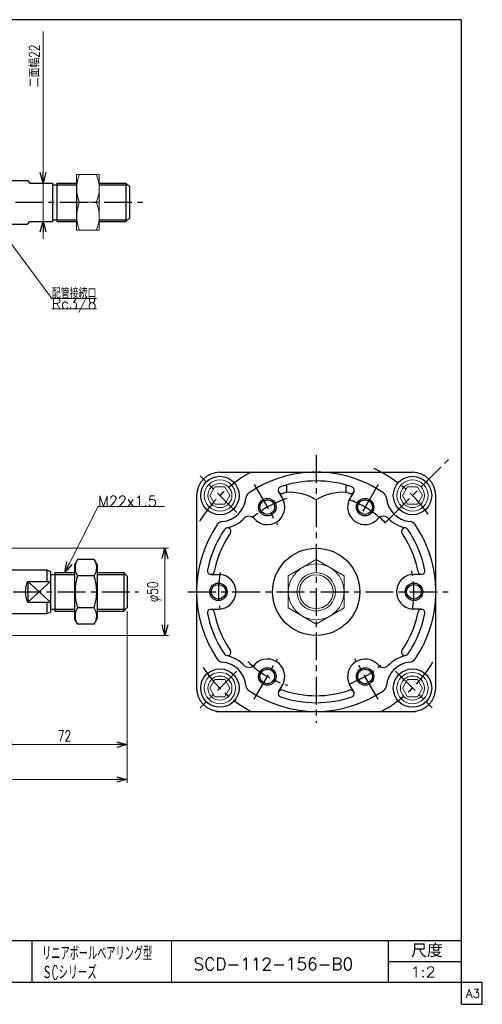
# Model space of a CAD drawing. Header units: millimetres. Extents: x -380 to 408, y -281 to 283.
# Tile 2 of 2: x 143 to 408, y -281 to 283. Entities that reach past the tile are written whole.
import ezdxf
from ezdxf.enums import TextEntityAlignment as Align

# ---------------------------------------------------------------- set-up
doc = ezdxf.new("R2010")
doc.units = ezdxf.units.MM
doc.header["$LTSCALE"] = 0.5
doc.header["$PDSIZE"] = 1
doc.linetypes.add('CENTER', pattern=[50.8, 31.75, -6.35, 6.35, -6.35])
doc.layers.add('ZUWAKU', color=7, linetype='Continuous')
doc.styles.add('FdaStyle0', font='txt.shx', dxfattribs={"width": 0.75, "bigfont": 'bigfont'})
doc.dimstyles.new('DaDimRotatedStyle', dxfattribs={"dimtxt": 6, "dimasz": 6.000004, "dimexe": 2, "dimexo": 2, "dimgap": 2, "dimtad": 3, "dimdsep": 46, "dimtxsty": 'FdaStyle0', "dimblk1": 'OPEN30', "dimblk2": 'OPEN30', "dimsah": 1, "dimcen": 0.09, "dimclrd": 4, "dimclre": 4, "dimclrt": 4, "dimadec": 0, "dimazin": 2, "dimtfac": 1, "dimtdec": 4, "dimtmove": 0, "dimatfit": 0, "dimfxl": 1, "dimarcsym": 0})

# ---------------------------------------------------------------- blocks, each defined once
blk = doc.blocks.new('DC_GROUP_Φ112_7')
at = {"color": 4, "linetype": 'Continuous', "lineweight": 25}
for p, q in [((176.15, -26.24), (174.43, -29.22)), ((185.71, -26.24), (176.15, -26.24)), ((185.71, -26.24), (187.43, -29.22)), ((174.43, -29.22), (174.43, -60.22)), ((187.43, -29.22), (187.43, -60.22)), ((185.71, -35.48), (176.15, -35.48)), ((185.71, -53.95), (176.15, -53.95)), ((176.15, -63.19), (174.43, -60.22)), ((185.71, -63.19), (187.43, -60.22)), ((185.71, -63.19), (176.15, -63.19))]:
    blk.add_line(p, q, dxfattribs=at)
for centre, radius, start, end in [((182.9, -30.86), 8.18, 145.6111, 214.3889), ((178.96, -30.86), 8.18, 325.6111, 34.3889), ((205.29, -44.72), 30.57, 162.4111, 197.5889), ((156.57, -44.72), 30.57, 342.4111, 17.5889), ((182.9, -58.57), 8.18, 145.6111, 214.3889), ((178.96, -58.57), 8.18, 325.6111, 34.3889)]:
    blk.add_arc(centre, radius, start, end, dxfattribs=at)
blk = doc.blocks.new('_OPEN30')
at = {"color": 0, "linetype": 'ByBlock', "lineweight": -2}
for p, q in [((-1, 0.267949), (0, 0)), ((0, 0), (-1, -0.267949)), ((0, 0), (-1, 0))]:
    blk.add_line(p, q, dxfattribs=at)
blk = doc.blocks.new('*D10')
at = {"color": 4, "linetype": 'Continuous', "lineweight": 13}
for p, q in [((137.14, -19.72), (228.23, -19.72)), ((226.23, -69.72), (226.23, -19.72)), ((137.14, -69.72), (228.23, -69.72))]:
    blk.add_line(p, q, dxfattribs=at)
at = {"color": 4, "xscale": 6.000005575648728, "yscale": 5.999978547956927}
for p, rotation in [((226.23, -19.72), 90), ((226.23, -69.72), 270)]:
    blk.add_blockref('_OPEN30', p, dxfattribs=dict(at, rotation=rotation))
at = {"color": 4, "insert": (224.23, -44.72), "char_height": 6, "width": 25.5, "attachment_point": 8, "rotation": 90, "style": 'FdaStyle0'}
blk.add_mtext('\\T1.00;φ50', dxfattribs=at)
blk = doc.blocks.new('DC_GROUP_Φ112_10')
at = {"color": 4, "linetype": 'Continuous', "lineweight": 13}
for p, q in [((168.79, -33.72), (187.96, 4.2)), ((187.96, 4.2), (225.99, 4.2))]:
    blk.add_line(p, q, dxfattribs=at)
at = {"color": 4, "xscale": 6.000005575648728, "yscale": 5.999978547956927, "rotation": 243.1693027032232}
blk.add_blockref('_OPEN30', (168.79, -33.72), dxfattribs=at)
at = {"color": 4, "style": 'FdaStyle0', "width": 0.8}
blk.add_text('M22x1.5', height=6, dxfattribs=at).set_placement((187.96, 4.2), (221.56, 4.2), align=Align.FIT)
blk = doc.blocks.new('DC_GROUP_Φ112_11')
at = {"color": 4, "linetype": 'Continuous', "lineweight": 13}
for p, q in [((312.85, -26.24), (296.85, -35.48)), ((328.85, -35.48), (312.85, -26.24)), ((296.85, -35.48), (296.85, -53.95)), ((328.85, -53.95), (328.85, -35.48)), ((296.85, -53.95), (312.85, -63.19)), ((312.85, -63.19), (328.85, -53.95))]:
    blk.add_line(p, q, dxfattribs=at)
for radius in [16, 11, 9.65]:
    blk.add_circle((312.85, -44.72), radius, dxfattribs=at)
blk = doc.blocks.new('DC_GROUP_Φ112_12')
at = {"color": 4, "linetype": 'Continuous', "lineweight": 13}
for p, q in [((254.81, 15.44), (251.92, 10.44)), ((260.59, 15.44), (254.81, 15.44)), ((263.47, 10.44), (260.59, 15.44)), ((251.92, 10.44), (254.81, 5.44)), ((260.59, 5.44), (263.47, 10.44)), ((254.81, 5.44), (260.59, 5.44))]:
    blk.add_line(p, q, dxfattribs=at)
for radius in [9, 6.92]:
    blk.add_circle((257.7, 10.44), radius, dxfattribs=at)
blk = doc.blocks.new('DC_GROUP_Φ112_13')
at = {"color": 4, "linetype": 'Continuous', "lineweight": 13}
for p, q in [((365.12, 15.44), (362.23, 10.44)), ((370.89, 15.44), (365.12, 15.44)), ((373.78, 10.44), (370.89, 15.44)), ((362.23, 10.44), (365.12, 5.44)), ((370.89, 5.44), (373.78, 10.44)), ((365.12, 5.44), (370.89, 5.44))]:
    blk.add_line(p, q, dxfattribs=at)
for radius in [9, 6.92]:
    blk.add_circle((368.01, 10.44), radius, dxfattribs=at)
blk = doc.blocks.new('DC_GROUP_Φ112_14')
at = {"color": 4, "linetype": 'Continuous', "lineweight": 13}
for p, q in [((365.12, -94.87), (362.23, -99.87)), ((370.89, -94.87), (365.12, -94.87)), ((373.78, -99.87), (370.89, -94.87)), ((362.23, -99.87), (365.12, -104.87)), ((370.89, -104.87), (373.78, -99.87)), ((365.12, -104.87), (370.89, -104.87))]:
    blk.add_line(p, q, dxfattribs=at)
for radius in [9, 6.92]:
    blk.add_circle((368.01, -99.87), radius, dxfattribs=at)
blk = doc.blocks.new('DC_GROUP_Φ112_15')
at = {"color": 4, "linetype": 'Continuous', "lineweight": 13}
for p, q in [((254.81, -94.87), (251.92, -99.87)), ((260.59, -94.87), (254.81, -94.87)), ((263.47, -99.87), (260.59, -94.87)), ((251.92, -99.87), (254.81, -104.87)), ((260.59, -104.87), (263.47, -99.87)), ((254.81, -104.87), (260.59, -104.87))]:
    blk.add_line(p, q, dxfattribs=at)
for radius in [9, 6.92]:
    blk.add_circle((257.7, -99.87), radius, dxfattribs=at)
blk = doc.blocks.new('*D18')
at = {"color": 4, "linetype": 'Continuous', "lineweight": 13}
for p, q in [((204.64, -55.72), (204.64, -134.22)), ((132.64, -113.72), (132.64, -134.22)), ((132.64, -132.22), (204.64, -132.22))]:
    blk.add_line(p, q, dxfattribs=at)
at = {"color": 4, "xscale": 6.000005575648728, "yscale": 5.999978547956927}
for p, rotation in [((132.64, -132.22), 180), ((204.64, -132.22), 360)]:
    blk.add_blockref('_OPEN30', p, dxfattribs=dict(at, rotation=rotation))
at = {"color": 4, "insert": (168.64, -130.22), "char_height": 6, "width": 19.5, "attachment_point": 8, "style": 'FdaStyle0'}
blk.add_mtext('\\T1.00;72', dxfattribs=at)
blk = doc.blocks.new('*D19')
at = {"color": 4, "linetype": 'Continuous', "lineweight": 13}
for p, q in [((204.64, -55.72), (204.64, -154.22)), ((-180.36, -113.72), (-180.36, -154.22)), ((-180.36, -152.22), (204.64, -152.22))]:
    blk.add_line(p, q, dxfattribs=at)
at = {"color": 4, "xscale": 6.000005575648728, "yscale": 5.999978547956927}
for p, rotation in [((-180.36, -152.22), 180), ((204.64, -152.22), 360)]:
    blk.add_blockref('_OPEN30', p, dxfattribs=dict(at, rotation=rotation))
at = {"color": 4, "insert": (12.14, -150.22), "char_height": 6, "width": 25.5, "attachment_point": 8, "style": 'FdaStyle0'}
blk.add_mtext('\\T1.00;385', dxfattribs=at)
blk = doc.blocks.new('DC_GROUP_Φ112_20')
at = {"color": 4, "linetype": 'Continuous', "lineweight": 13}
for p, q in [((188.63, 194.4), (175.63, 194.4)), ((175.63, 194.4), (175.63, 162.4)), ((188.63, 162.4), (188.63, 194.4)), ((177.36, 178.4), (186.9, 178.4)), ((175.63, 162.4), (188.63, 162.4))]:
    blk.add_line(p, q, dxfattribs=at)
for centre, start, end in [((195.04, 186.4), 155.6538, 204.3462), ((169.22, 186.4), 335.6538, 24.3462), ((195.04, 170.4), 155.6538, 204.3462), ((169.22, 170.4), 335.6538, 24.3462)]:
    blk.add_arc(centre, 19.41, start, end, dxfattribs=at)
blk = doc.blocks.new('DA_IMAGEDIMGROUP_1')
at = {"color": 4, "linetype": 'Continuous', "lineweight": 13}
for p, q in [((156.41, 276.26), (156.41, 189.4)), ((156.41, 167.4), (156.41, 189.4)), ((156.41, 157.4), (156.41, 167.4))]:
    blk.add_line(p, q, dxfattribs=at)
at = {"color": 4, "xscale": 6.000005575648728, "yscale": 5.999978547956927}
for p, rotation in [((156.41, 189.4), 270), ((156.41, 167.4), 90)]:
    blk.add_blockref('_OPEN30', p, dxfattribs=dict(at, rotation=rotation))
at = {"color": 4, "insert": (154.41, 244.26), "char_height": 6, "width": 37.5, "attachment_point": 7, "rotation": 90, "style": 'FdaStyle0'}
blk.add_mtext('\\T1.00;二面幅22', dxfattribs=at)
blk = doc.blocks.new('DC_GROUP_Φ112_21')
at = {"color": 4, "linetype": 'Continuous', "lineweight": 13}
for p, q in [((123.24, 174.65), (161.43, 123.3)), ((161.43, 123.3), (187.03, 123.3)), ((161.43, 117.3), (187.03, 117.3))]:
    blk.add_line(p, q, dxfattribs=at)
at = {"color": 4, "xscale": 6.000005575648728, "yscale": 5.999978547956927, "rotation": 126.6402159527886}
blk.add_blockref('_OPEN30', (123.24, 174.65), dxfattribs=at)
at = {"color": 4, "style": 'FdaStyle0'}
for s, width, p, p2 in [('配管接続口', 0.680851, (161.43, 123.3), (187.03, 123.3)), ('Rc3/8', 0.810127, (161.43, 117.3), (187.03, 117.3))]:
    blk.add_text(s, height=6, dxfattribs=dict(at, width=width)).set_placement(p, p2, align=Align.FIT)

msp = doc.modelspace()

# ---------------------------------------------------------------- linework, layer by layer
at = {"color": 4, "linetype": 'Continuous', "lineweight": 25}
for p, q in [((136.841, 190.903), (147.409, 190.903)), ((147.409, 190.903), (148.841, 189.403)), ((148.841, 189.403), (161.841, 189.403)), ((161.841, 189.403), (161.841, 167.403)), ((161.841, 188.403), (164.341, 188.403)), ((164.341, 189.403), (175.632, 189.403)), ((164.341, 189.403), (164.341, 167.403)), ((164.341, 188.403), (175.632, 188.403)), ((175.632, 189.403), (175.632, 167.403)), ((188.632, 189.403), (203.841, 189.403)), ((188.632, 188.403), (204.841, 188.403)), ((203.841, 189.403), (205.841, 187.403)), ((203.841, 189.403), (203.841, 167.403)), ((205.841, 187.403), (205.841, 169.403)), ((203.841, 167.403), (205.841, 169.403)), ((136.841, 165.903), (147.409, 165.903)), ((147.409, 165.903), (148.841, 167.403)), ((148.841, 167.403), (161.841, 167.403)), ((161.841, 168.403), (164.341, 168.403)), ((164.341, 168.403), (175.632, 168.403)), ((164.341, 167.403), (175.632, 167.403)), ((188.632, 168.403), (204.841, 168.403)), ((188.632, 167.403), (203.841, 167.403)), ((257.653, 23.783), (368.053, 23.783)), ((291.354, 12.52), (293.959, 8.007)), ((295.853, 16.465), (295.853, 12.243)), ((329.853, 16.465), (329.853, 12.243)), ((334.351, 12.52), (332.192, 8.781)), ((244.353, 10.483), (244.353, -99.871)), ((381.353, -99.917), (381.353, 10.483)), ((340.853, 3.781), (339.491, 1.422)), ((352.449, -5.121), (354.993, -2.576)), ((135.641, -32.217), (158.641, -32.217)), ((158.641, -32.217), (158.641, -38.787)), ((158.641, -32.217), (160.641, -33.149)), ((160.641, -33.149), (160.641, -56.284)), ((163.141, -33.717), (174.432, -33.717)), ((163.141, -33.717), (163.141, -55.717)), ((187.432, -33.717), (202.641, -33.717)), ((202.641, -33.717), (204.641, -35.717)), ((202.641, -33.717), (202.641, -55.717)), ((147.641, -38.787), (160.641, -38.787)), ((147.641, -38.787), (147.641, -50.647)), ((147.641, -38.787), (160.641, -50.647)), ((160.641, -38.787), (147.641, -50.647)), ((160.641, -34.717), (163.141, -34.717)), ((163.141, -34.717), (174.432, -34.717)), ((187.432, -34.717), (203.641, -34.717)), ((204.641, -35.717), (204.641, -53.717)), ((252.535, -34.717), (257.745, -34.717)), ((373.171, -34.717), (368.853, -34.717)), ((147.641, -50.647), (160.641, -50.647)), ((158.641, -50.647), (158.641, -57.217)), ((158.641, -57.217), (160.641, -56.284)), ((160.641, -54.717), (163.141, -54.717)), ((163.141, -54.717), (174.432, -54.717)), ((163.141, -55.717), (174.432, -55.717)), ((187.432, -54.717), (203.641, -54.717)), ((187.432, -55.717), (202.641, -55.717)), ((202.641, -55.717), (204.641, -53.717)), ((252.535, -54.717), (256.853, -54.717)), ((373.171, -54.717), (367.96, -54.717)), ((135.641, -57.217), (158.641, -57.217)), ((291.354, -101.954), (293.513, -98.214)), ((334.351, -101.954), (331.746, -97.441)), ((255.768, -113.217), (369.667, -113.217))]:
    msp.add_line(p, q, dxfattribs=at)
at = {"color": 4, "linetype": 'CENTER', "lineweight": 25}
for p, q in [((-189.642, 178.403), (216.813, 178.403)), ((312.853, 33.644), (312.853, -119.759)), ((354.993, -2.576), (390.011, 32.442)), ((267.479, 0.657), (246.334, 21.802)), ((267.479, 0.657), (246.334, 21.802)), ((277.367, 16.747), (290.74, -6.416)), ((348.339, 16.747), (340.853, 3.781)), ((-190.842, -44.717), (211.105, -44.717)), ((239.4, -44.717), (388.484, -44.717)), ((277.367, -106.18), (290.74, -83.018)), ((348.339, -106.18), (334.966, -83.018)), ((267.479, -90.09), (246.334, -111.235)), ((358.226, -90.09), (379.371, -111.235))]:
    msp.add_line(p, q, dxfattribs=at)
at = {"color": 4, "linetype": 'Continuous', "lineweight": 25}
for centre, radius in [((257.698, 10.438), 11), ((257.698, 10.438), 11), ((368.007, 10.438), 11), ((284.853, 3.781), 5), ((284.853, 3.781), 4.2), ((340.853, 3.781), 5), ((340.853, 3.781), 4.2), ((312.853, -44.717), 25), ((256.853, -44.717), 5), ((256.853, -44.717), 4.2), ((368.853, -44.717), 5), ((368.853, -44.717), 4.2), ((257.698, -99.871), 11), ((284.853, -93.214), 5), ((284.853, -93.214), 4.2), ((340.853, -93.214), 5), ((340.853, -93.214), 4.2), ((368.007, -99.871), 11)]:
    msp.add_circle(centre, radius, dxfattribs=at)
at = {"color": 4, "linetype": 'CENTER', "lineweight": 25}
for radius, start, end in [(78, 118.5734, 151.4266), (78, 34.6951, 66.98594), (56, 107.37533, 131.45259), (56, 60.38403, 70.24503), (56, 50.056, 56.24037), (56, 168.66866, 190.24503), (56, 349.71476, 14.28171), (78, 298.5734, 331.4266), (78, 213.80984, 241.4266), (56, 225.54553, 253.05706), (56, 289.71476, 311.50587)]:
    msp.add_arc((312.853, -44.717), radius, start, end, dxfattribs=at)
at = {"color": 4, "linetype": 'Continuous', "lineweight": 25}
for centre, radius, start, end in [((257.653, 10.483), 13.3, 90, 180), ((257.653, 10.483), 13.3, 90, 180), ((312.853, -44.717), 68.5, 90, 124.18408), ((312.853, -44.717), 68.5, 55.81592, 90), ((368.053, 10.483), 13.3, 0, 90), ((312.853, -44.717), 63.5, 90, 108.74815), ((312.853, -44.717), 63.5, 71.25185, 90), ((276.613, 8.64), 4, 124.18408, 174.57122), ((276.613, 8.64), 4, 124.18408, 174.57122), ((276.613, 8.64), 4, 124.18408, 174.57122), ((276.613, 8.64), 4, 124.18408, 174.57122), ((293.086, 13.52), 2, 108.74815, 288.74815), ((312.853, -44.717), 59.5, 106.61815, 108.74815), ((297.338, -17.72), 30, 59.03239, 92.83788), ((328.367, -17.72), 30, 87.16212, 120.96761), ((312.853, -44.717), 59.5, 71.25185, 73.39845), ((332.619, 13.52), 2, 251.25185, 71.25185), ((349.092, 8.64), 4, 5.42878, 55.81592), ((257.698, 10.438), 15, 275.42878, 354.57122), ((257.698, 10.438), 15, 275.42878, 354.57122), ((257.698, 10.438), 15, 275.42878, 354.57122), ((257.698, 10.438), 15, 275.42878, 354.57122), ((284.853, 3.781), 10, 221.25626, 24.87748), ((340.853, 3.781), 10, 150, 318.74374), ((368.007, 10.438), 15, 185.42878, 264.57122), ((312.853, -44.717), 56, 56.80118, 60), ((259.496, -8.477), 4, 95.42878, 145.81592), ((259.496, -8.477), 4, 95.42878, 145.81592), ((259.496, -8.477), 4, 95.42878, 145.81592), ((259.496, -8.477), 4, 95.42878, 145.81592), ((257.698, 10.438), 19, 281.84827, 317.06484), ((257.698, 10.438), 19, 314.39294, 315.60706), ((274.328, -5.451), 4, 41.25626, 136.30482), ((351.377, -5.451), 4, 43.69518, 138.74374), ((312.853, -44.717), 56, 45, 48.86129), ((368.007, 10.438), 19, 223.69518, 258.15173), ((366.209, -8.477), 4, 34.18408, 84.57122), ((312.853, -44.717), 68.5, 145.81592, 214.18408), ((312.853, -44.717), 63.5, 145.76213, 150), ((262.01, -10.115), 2, 325.76213, 145.76213), ((312.853, -44.717), 59.5, 145.76213, 150), ((363.695, -10.115), 2, 34.23787, 214.23787), ((312.853, -44.717), 59.5, 30, 34.23787), ((312.853, -44.717), 63.5, 30, 34.23787), ((312.853, -44.717), 68.5, 0, 34.18408), ((312.853, -44.717), 63.5, 150, 168.74815), ((312.853, -44.717), 59.5, 150, 168.74815), ((312.853, -44.717), 59.5, 11.25185, 30), ((312.853, -44.717), 63.5, 11.25185, 30), ((252.535, -32.717), 2, 168.74815, 348.74815), ((373.171, -32.717), 2, 191.25185, 11.25185), ((159.209, -44.717), 13, 152.8608, 207.1392), ((256.853, -44.717), 10, 270, 84.87748), ((368.853, -44.717), 10, 90, 264.87748), ((312.853, -44.717), 68.5, 325.81592, 0), ((252.535, -56.717), 2, 11.25185, 191.25185), ((312.853, -44.717), 59.5, 191.25185, 210), ((312.853, -44.717), 59.5, 330, 348.74815), ((373.171, -56.717), 2, 348.74815, 168.74815), ((312.853, -44.717), 63.5, 191.25185, 210), ((312.853, -44.717), 63.5, 330, 348.74815), ((312.853, -44.717), 63.5, 210, 214.18408), ((262.01, -79.318), 2, 214.23787, 34.23787), ((312.853, -44.717), 59.5, 210, 214.23787), ((363.695, -79.318), 2, 145.76213, 325.76213), ((312.853, -44.717), 59.5, 325.76213, 330), ((312.853, -44.717), 63.5, 325.76213, 330), ((259.496, -80.956), 4, 214.18408, 264.57122), ((259.496, -80.956), 4, 214.18408, 264.57122), ((259.496, -80.956), 4, 214.18408, 264.57122), ((259.496, -80.956), 4, 214.18408, 264.57122), ((259.496, -80.956), 4, 214.18408, 264.57122), ((257.698, -99.871), 19, 42.93516, 78.15173), ((284.853, -93.214), 10, 330, 144.87748), ((340.853, -93.214), 10, 41.25626, 204.87748), ((368.007, -99.871), 19, 101.84827, 137.06484), ((366.209, -80.956), 4, 275.42878, 325.81592), ((366.209, -80.956), 4, 275.42878, 325.81592), ((366.209, -80.956), 4, 275.42878, 325.81592), ((366.209, -80.956), 4, 275.42878, 325.81592), ((366.209, -80.956), 4, 275.42878, 325.81592), ((366.209, -80.956), 4, 275.42878, 325.81592), ((257.698, -99.871), 15, 5.42878, 84.57122), ((257.698, -99.871), 15, 5.42878, 84.57122), ((257.698, -99.871), 15, 5.42878, 84.57122), ((257.698, -99.871), 15, 5.42878, 84.57122), ((257.698, -99.871), 15, 5.42878, 84.57122), ((257.698, -99.871), 19, 44.39294, 45.60706), ((274.328, -83.982), 4, 223.69518, 318.74374), ((351.377, -83.982), 4, 221.25626, 316.30482), ((368.007, -99.871), 15, 95.42878, 174.57122), ((368.007, -99.871), 15, 95.42878, 174.57122), ((368.007, -99.871), 15, 95.42878, 174.57122), ((368.007, -99.871), 15, 95.42878, 174.57122), ((368.007, -99.871), 15, 95.42878, 174.57122), ((368.007, -99.871), 15, 95.42878, 174.57122), ((368.007, -99.871), 19, 134.39294, 135.60706), ((257.653, -99.917), 13.3, 180, 270), ((276.613, -98.073), 4, 185.42878, 235.81592), ((276.613, -98.073), 4, 185.42878, 235.81592), ((276.613, -98.073), 4, 185.42878, 235.81592), ((276.613, -98.073), 4, 185.42878, 235.81592), ((276.613, -98.073), 4, 185.42878, 235.81592), ((312.853, -44.717), 68.5, 235.81592, 304.18408), ((293.086, -102.954), 2, 71.25185, 251.25185), ((312.853, -44.717), 59.5, 251.25185, 270), ((312.853, -44.717), 59.5, 270, 288.74815), ((332.619, -102.954), 2, 288.74815, 108.74815), ((349.092, -98.073), 4, 304.18408, 354.57122), ((349.092, -98.073), 4, 304.18408, 354.57122), ((349.092, -98.073), 4, 304.18408, 354.57122), ((349.092, -98.073), 4, 304.18408, 354.57122), ((349.092, -98.073), 4, 304.18408, 354.57122), ((349.092, -98.073), 4, 304.18408, 354.57122), ((368.053, -99.917), 13.3, 270, 0), ((312.853, -44.717), 63.5, 251.25185, 270), ((312.853, -44.717), 63.5, 270, 288.74815)]:
    msp.add_arc(centre, radius, start, end, dxfattribs=at)
at = {"color": 4, "linetype": 'Continuous'}
msp.add_point((256.853, -39.717), dxfattribs=at)
at = {"layer": 'ZUWAKU', "color": 5, "linetype": 'Continuous', "lineweight": 25}
for p, q in [((396, 283), (-380, 283)), ((396, -281), (396, 283)), ((408, -268.5), (-380, -268.5)), ((408, -281), (408, -268.5)), ((396, -281), (408, -281))]:
    msp.add_line(p, q, dxfattribs=at)
at = {"layer": 'ZUWAKU', "color": 4, "linetype": 'Continuous', "lineweight": 25}
for p, q in [((14, -244.5), (396, -244.5)), ((150, -244.5), (150, -268.5)), ((354.27, -268.5), (354.27, -244.5)), ((354.27, -256.5), (396, -256.5))]:
    msp.add_line(p, q, dxfattribs=at)
at = {"layer": 'ZUWAKU', "color": 4, "linetype": 'Continuous', "lineweight": 13}
msp.add_line((230, -244.5), (230, -268.5), dxfattribs=at)

# ---------------------------------------------------------------- block references
at = {"linetype": 'Continuous'}
for name in ['DA_IMAGEDIMGROUP_1', 'DC_GROUP_Φ112_20', 'DC_GROUP_Φ112_21', 'DC_GROUP_Φ112_12', 'DC_GROUP_Φ112_13', 'DC_GROUP_Φ112_10', 'DC_GROUP_Φ112_7', 'DC_GROUP_Φ112_11', 'DC_GROUP_Φ112_15', 'DC_GROUP_Φ112_14']:
    msp.add_blockref(name, (0, 0), dxfattribs=at)

# ---------------------------------------------------------------- texts
at = {"color": 4, "style": 'FdaStyle0'}
for s, height, width, p, p2 in [('リニアボールベアリング型', 8, 0.522784, (155.846, -255.825), (218.946, -255.825)), ('ＳCシリーズ', 8, 0.539655, (155.938, -266.752), (187.238, -266.752)), ('SCD-112-156-B0', 7, 0.823423, (242.615, -261.4), (334.015, -261.4)), ('1:2', 6, 0.8, (366.87, -265.5), (381.27, -265.5))]:
    msp.add_text(s, height=height, dxfattribs=dict(at, width=width)).set_placement(p, p2, align=Align.FIT)
at = {"layer": 'ZUWAKU', "color": 4, "style": 'FdaStyle0', "width": 0.749175}
msp.add_text('尺度', height=7.6, dxfattribs=at).set_placement((367.23, -254.06), (385.39, -254.06), align=Align.FIT)
at = {"layer": 'ZUWAKU', "color": 7, "style": 'FdaStyle0', "width": 0.8}
msp.add_text('A3', height=5, dxfattribs=at).set_placement((398.615, -277.25), (406.615, -277.25), align=Align.FIT)

# ---------------------------------------------------------------- dimensions: what is measured, and where the dimension line sits
at = {"linetype": 'Continuous', "lineweight": 13}
dim = msp.add_linear_dim(base=(226.23, -19.717), p1=(135.141, -69.717), p2=(135.141, -19.717), angle=90, text='φ<>', dimstyle='DaDimRotatedStyle', override={"dimtxt": 6, "dimasz": 6.000004, "dimexe": 2, "dimexo": 2, "dimgap": 2, "dimtad": 3, "dimtih": 0, "dimtoh": 0, "dimdec": 2, "dimzin": 8, "dimtxsty": 'FdaStyle0', "dimblk1": 'OPEN30', "dimblk2": 'OPEN30', "dimsah": 1, "dimclrd": 4, "dimclre": 4, "dimclrt": 4, "dimazin": 2, "dimtofl": 1, "dimatfit": 0, "dimtolj": 0, "dimtzin": 8}, dxfattribs=at)
dim.commit()
dim.dimension.update_dxf_attribs({"geometry": '*D10', "text_midpoint": (226.23, -44.717)})
for base, p1, picture, middle in [((204.641, -152.217), (-180.359, -111.717), '*D19', (12.141, -152.217)), ((204.641, -132.217), (132.641, -111.717), '*D18', (168.641, -132.217))]:
    dim = msp.add_linear_dim(base=base, p1=p1, p2=(204.641, -53.717), dimstyle='DaDimRotatedStyle', override={"dimtxt": 6, "dimasz": 6.000004, "dimexe": 2, "dimexo": 2, "dimgap": 2, "dimtad": 3, "dimtih": 0, "dimtoh": 0, "dimdec": 2, "dimzin": 8, "dimtxsty": 'FdaStyle0', "dimblk1": 'OPEN30', "dimblk2": 'OPEN30', "dimsah": 1, "dimclrd": 4, "dimclre": 4, "dimclrt": 4, "dimazin": 2, "dimtofl": 1, "dimatfit": 0, "dimtolj": 0, "dimtzin": 8}, dxfattribs=at)
    dim.commit()
    dim.dimension.update_dxf_attribs({"geometry": picture, "text_midpoint": middle})

doc.saveas('drawing.dxf')
